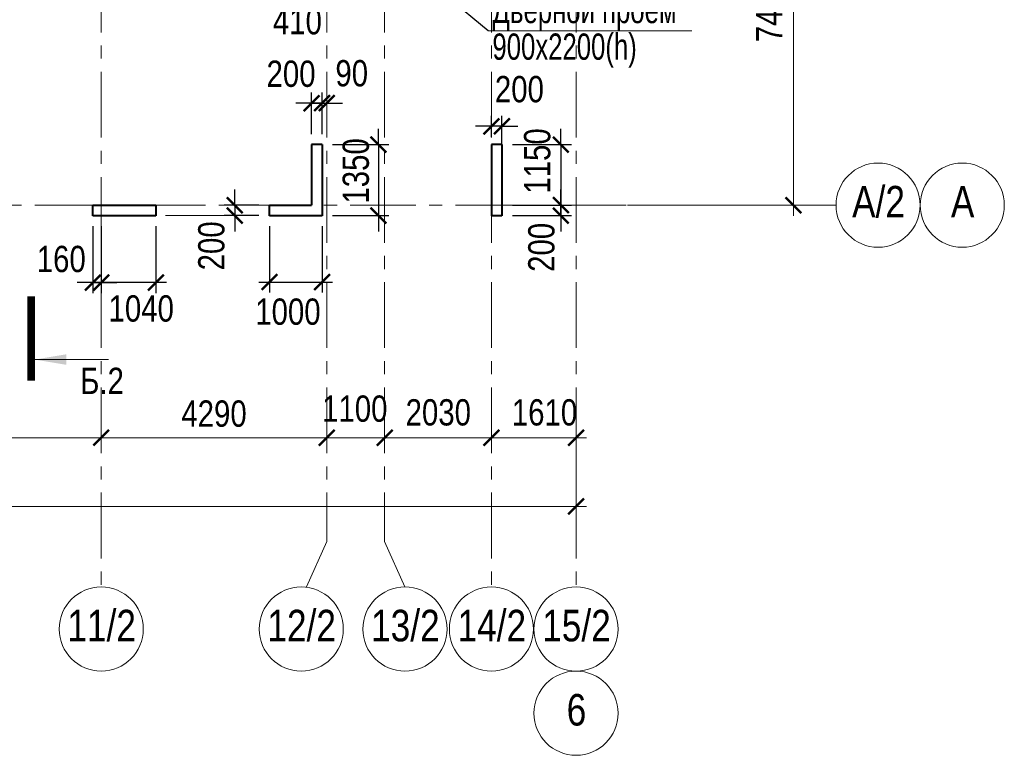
# Model space of a CAD drawing. Extents: x -8631841 to -8525813, y 4017860 to 4564755.
# Tile 21 of 112: x -8567702 to -8548978, y 4120331 to 4134314. Entities that reach past the tile are written whole.
import ezdxf
from ezdxf.enums import TextEntityAlignment as Align

# ---------------------------------------------------------------- set-up
doc = ezdxf.new("R2010")
doc.units = 0
doc.header["$LTSCALE"] = 1000
doc.header["$MEASUREMENT"] = 0
doc.linetypes.add('CENTER', pattern=[2, 1.25, -0.25, 0.25, -0.25])
doc.linetypes.add('Штрихпунктирная', pattern=[6.702778, 3.527778, -1.763889, 0, -1.411111])
for name, color, linetype, lineweight in [('-2._План подземной парковки -2 этаж_1_АР-Чертеж-Оси_Осевые размеры.АР_Ном._пера__120', 7, 'Continuous', 0), ('CК-400-Т(двери)', 7, 'Continuous', 20), ('СК-040-С(тены)', 12, 'Continuous', 40), ('СК-100-О(си)', 7, 'CENTER', 15), ('СК-100-О(си)_имя', 7, 'CENTER', 15), ('СК-110-О-РАЗМЕРЫ', 7, 'Continuous', 15), ('СК-300-Р(азмеры)', 7, 'Continuous', 20), ('СК-343-Р-КОЛОННЫ', 7, 'Continuous', 13), ('СК-400-Т(екст)', 7, 'Continuous', 20), ('СК-500-С(ечения)', 5, 'Continuous', 40)]:
    doc.layers.add(name, color=color, linetype=linetype, lineweight=lineweight)
doc.styles.add('ARIAL_annotative', font='arial.ttf', dxfattribs={"width": 0.8, "height": 2.5})
doc.styles.add('RUSS', font='arial.ttf', dxfattribs={"width": 0.8})
doc.dimstyles.new('100-200', dxfattribs={"dimscale": 0, "dimtxt": 500, "dimasz": 300, "dimexe": 200, "dimexo": 200, "dimgap": 200, "dimtad": 1, "dimdec": 0, "dimzin": 0, "dimdsep": 46, "dimtxsty": 'RUSS', "dimblk": 'ARCHTICK', "dimcen": 0.096, "dimdle": 200, "dimclrd": 7, "dimclre": 7, "dimclrt": 256, "dimadec": 0, "dimazin": 0, "dimtfac": 1, "dimtdec": 0, "dimtmove": 2, "dimatfit": 3, "dimldrblk": 'OBLIQUE', "dimfxl": 1, "dimtolj": 1, "dimtzin": 0, "dimarcsym": 0})

# ---------------------------------------------------------------- blocks, each defined once
blk = doc.blocks.new('_ArchTick')
at = {"color": 0, "linetype": 'ByBlock', "const_width": 0.15}
blk.add_lwpolyline([(-0.5, -0.5), (0.5, 0.5)], dxfattribs=at)
blk = doc.blocks.new('*D144')
at = {"layer": 'Defpoints', "color": 0, "transparency": 16777216}
for p in [(-12010, -3370), (-7420, -3370), (-12010, -4421)]:
    blk.add_point(p, dxfattribs=at)
at = {"layer": 'СК-110-О-РАЗМЕРЫ', "color": 7, "lineweight": -2, "transparency": 16777216}
for p, q in [((-12010, -3570), (-12010, -4621)), ((-7420, -3570), (-7420, -4621)), ((-7220, -4421), (-12210, -4421))]:
    blk.add_line(p, q, dxfattribs=at)
at = {"layer": 'СК-110-О-РАЗМЕРЫ', "color": 7, "lineweight": -2, "transparency": 16777216, "xscale": 300, "yscale": 300, "zscale": 300, "rotation": 180}
blk.add_blockref('_ArchTick', (-12010, -4421), dxfattribs=at)
at = {"layer": 'СК-110-О-РАЗМЕРЫ', "color": 7, "lineweight": -2, "transparency": 16777216, "xscale": 300, "yscale": 300, "zscale": 300}
blk.add_blockref('_ArchTick', (-7420, -4421), dxfattribs=at)
at = {"layer": 'СК-110-О-РАЗМЕРЫ', "transparency": 16777216, "insert": (-9715, -3965), "char_height": 500, "attachment_point": 5, "style": 'RUSS'}
blk.add_mtext('\\A1;4590', dxfattribs=at)
blk = doc.blocks.new('_Oblique')
at = {"color": 0, "linetype": 'ByBlock', "lineweight": -2}
blk.add_line((-0.5, -0.5), (0.5, 0.5), dxfattribs=at)
blk = doc.blocks.new('*D145')
at = {"layer": 'Defpoints', "color": 0, "transparency": 16777216}
for p in [(-7420, -3370), (-3130, -3370), (-3130, -4421)]:
    blk.add_point(p, dxfattribs=at)
at = {"layer": 'СК-110-О-РАЗМЕРЫ', "color": 7, "lineweight": -2, "transparency": 16777216}
for p, q in [((-7420, -3570), (-7420, -4621)), ((-3130, -3570), (-3130, -4621)), ((-7620, -4421), (-2930, -4421))]:
    blk.add_line(p, q, dxfattribs=at)
at = {"layer": 'СК-110-О-РАЗМЕРЫ', "color": 7, "lineweight": -2, "transparency": 16777216, "xscale": 300, "yscale": 300, "zscale": 300, "rotation": 180}
blk.add_blockref('_ArchTick', (-7420, -4421), dxfattribs=at)
at = {"layer": 'СК-110-О-РАЗМЕРЫ', "color": 7, "lineweight": -2, "transparency": 16777216, "xscale": 300, "yscale": 300, "zscale": 300}
blk.add_blockref('_ArchTick', (-3130, -4421), dxfattribs=at)
at = {"layer": 'СК-110-О-РАЗМЕРЫ', "transparency": 16777216, "insert": (-5275, -3965), "char_height": 500, "attachment_point": 5, "style": 'RUSS'}
blk.add_mtext('\\A1;4290', dxfattribs=at)
blk = doc.blocks.new('*D146')
at = {"layer": 'Defpoints', "color": 0, "transparency": 16777216}
for p in [(-3130, -4421), (-2030, -4421), (-2030, -4421)]:
    blk.add_point(p, dxfattribs=at)
at = {"layer": 'СК-300-Р(азмеры)', "color": 7, "lineweight": -2, "transparency": 16777216}
blk.add_line((-3330, -4421), (-1830, -4421), dxfattribs=at)
at = {"layer": 'СК-300-Р(азмеры)', "color": 7, "lineweight": -2, "transparency": 16777216, "xscale": 300, "yscale": 300, "zscale": 300, "rotation": 180}
blk.add_blockref('_ArchTick', (-3130, -4421), dxfattribs=at)
at = {"layer": 'СК-300-Р(азмеры)', "color": 7, "lineweight": -2, "transparency": 16777216, "xscale": 300, "yscale": 300, "zscale": 300}
blk.add_blockref('_ArchTick', (-2030, -4421), dxfattribs=at)
at = {"layer": 'СК-300-Р(азмеры)', "transparency": 16777216, "insert": (-2598, -3871), "char_height": 500, "attachment_point": 5, "style": 'RUSS'}
blk.add_mtext('\\A1;1100', dxfattribs=at)
blk = doc.blocks.new('*D147')
at = {"layer": 'Defpoints', "color": 0, "transparency": 16777216}
for p in [(-2030, -4421), (-2030, -4421), (0, -4421)]:
    blk.add_point(p, dxfattribs=at)
at = {"layer": 'СК-300-Р(азмеры)', "color": 7, "lineweight": -2, "transparency": 16777216}
blk.add_line((200, -4421), (-2230, -4421), dxfattribs=at)
at = {"layer": 'СК-300-Р(азмеры)', "color": 7, "lineweight": -2, "transparency": 16777216, "xscale": 300, "yscale": 300, "zscale": 300, "rotation": 180}
blk.add_blockref('_ArchTick', (-2030, -4421), dxfattribs=at)
at = {"layer": 'СК-300-Р(азмеры)', "color": 7, "lineweight": -2, "transparency": 16777216, "xscale": 300, "yscale": 300, "zscale": 300}
blk.add_blockref('_ArchTick', (0, -4421), dxfattribs=at)
at = {"layer": 'СК-300-Р(азмеры)', "transparency": 16777216, "insert": (-1010, -3942), "char_height": 500, "attachment_point": 5, "style": 'RUSS'}
blk.add_mtext('\\A1;2030', dxfattribs=at)
blk = doc.blocks.new('*D148')
at = {"layer": 'Defpoints', "color": 0, "transparency": 16777216}
for p in [(0, -4421), (1610, -4421), (1610, -4421)]:
    blk.add_point(p, dxfattribs=at)
at = {"layer": 'СК-300-Р(азмеры)', "color": 7, "lineweight": -2, "transparency": 16777216}
blk.add_line((-200, -4421), (1810, -4421), dxfattribs=at)
at = {"layer": 'СК-300-Р(азмеры)', "color": 7, "lineweight": -2, "transparency": 16777216, "xscale": 300, "yscale": 300, "zscale": 300, "rotation": 180}
blk.add_blockref('_ArchTick', (0, -4421), dxfattribs=at)
at = {"layer": 'СК-300-Р(азмеры)', "color": 7, "lineweight": -2, "transparency": 16777216, "xscale": 300, "yscale": 300, "zscale": 300}
blk.add_blockref('_ArchTick', (1610, -4421), dxfattribs=at)
at = {"layer": 'СК-300-Р(азмеры)', "transparency": 16777216, "insert": (1010, -3942), "char_height": 500, "attachment_point": 5, "style": 'RUSS'}
blk.add_mtext('\\A1;1610', dxfattribs=at)
blk = doc.blocks.new('*D149')
at = {"layer": 'Defpoints', "color": 0, "transparency": 16777216}
for p in [(2391, 7435), (5744, 7435), (2391, 0)]:
    blk.add_point(p, dxfattribs=at)
at = {"layer": 'СК-300-Р(азмеры)', "color": 7, "lineweight": -2, "transparency": 16777216}
for p, q in [((5744, -200), (5744, 7635)), ((2591, 7435), (5944, 7435)), ((2591, 0), (5944, 0))]:
    blk.add_line(p, q, dxfattribs=at)
at = {"layer": 'СК-300-Р(азмеры)', "color": 7, "lineweight": -2, "transparency": 16777216, "xscale": 300, "yscale": 300, "zscale": 300}
for p, rotation in [((5744, 7435), 90), ((5744, 0), 270)]:
    blk.add_blockref('_ArchTick', p, dxfattribs=dict(at, rotation=rotation))
at = {"layer": 'СК-300-Р(азмеры)', "transparency": 16777216, "insert": (5288, 3718), "char_height": 500, "attachment_point": 5, "rotation": 90, "style": 'RUSS'}
blk.add_mtext('\\A1;7435', dxfattribs=at)
blk = doc.blocks.new('*D152')
at = {"layer": 'Defpoints', "color": 0, "transparency": 16777216}
for p in [(-21750, -3521), (1610, -3521), (-21750, -5726)]:
    blk.add_point(p, dxfattribs=at)
at = {"layer": 'СК-110-О-РАЗМЕРЫ', "color": 7, "lineweight": -2, "transparency": 16777216}
for p, q in [((-21750, -3721), (-21750, -5926)), ((1610, -3721), (1610, -5926)), ((1810, -5726), (-21950, -5726))]:
    blk.add_line(p, q, dxfattribs=at)
at = {"layer": 'СК-110-О-РАЗМЕРЫ', "color": 7, "lineweight": -2, "transparency": 16777216, "xscale": 300, "yscale": 300, "zscale": 300, "rotation": 180}
blk.add_blockref('_ArchTick', (-21750, -5726), dxfattribs=at)
at = {"layer": 'СК-110-О-РАЗМЕРЫ', "color": 7, "lineweight": -2, "transparency": 16777216, "xscale": 300, "yscale": 300, "zscale": 300}
blk.add_blockref('_ArchTick', (1610, -5726), dxfattribs=at)
at = {"layer": 'СК-110-О-РАЗМЕРЫ', "transparency": 16777216, "insert": (-10070, -5271), "char_height": 500, "attachment_point": 5, "style": 'RUSS'}
blk.add_mtext('\\A1;23360', dxfattribs=at)
blk = doc.blocks.new('*D1033')
at = {"layer": 'Defpoints', "color": 0, "transparency": 16777216}
for p in [(-8562952, 4130789), (-8563612, 4130589), (-8562952, 4130589)]:
    blk.add_point(p, dxfattribs=at)
at = {"layer": 'СК-110-О-РАЗМЕРЫ', "color": 7, "lineweight": -2, "transparency": 16777216}
for p, q in [((-8563612, 4130789), (-8563612, 4131089)), ((-8563152, 4130789), (-8563812, 4130789)), ((-8563612, 4130789), (-8563612, 4130589)), ((-8563152, 4130589), (-8563812, 4130589)), ((-8563612, 4130589), (-8563612, 4130289))]:
    blk.add_line(p, q, dxfattribs=at)
at = {"layer": 'СК-110-О-РАЗМЕРЫ', "color": 7, "lineweight": -2, "transparency": 16777216, "xscale": 300, "yscale": 300, "zscale": 300}
for p, rotation in [((-8563612, 4130789), 270), ((-8563612, 4130589), 90)]:
    blk.add_blockref('_ArchTick', p, dxfattribs=dict(at, rotation=rotation))
at = {"layer": 'СК-110-О-РАЗМЕРЫ', "transparency": 16777216, "insert": (-8564055, 4130015), "char_height": 500, "attachment_point": 5, "rotation": 90, "style": 'RUSS'}
blk.add_mtext('\\A1;200', dxfattribs=at)
blk = doc.blocks.new('*D913')
at = {"layer": 'Defpoints', "color": 0, "transparency": 16777216}
for p in [(-8558532, 4131939), (-8558532, 4130788), (-8557410, 4130788)]:
    blk.add_point(p, dxfattribs=at)
at = {"layer": 'СК-343-Р-КОЛОННЫ', "color": 7, "lineweight": -2, "transparency": 16777216}
for p, q in [((-8557410, 4131939), (-8557410, 4132239)), ((-8558332, 4131939), (-8557210, 4131939)), ((-8557410, 4131939), (-8557410, 4130788)), ((-8558332, 4130788), (-8557210, 4130788)), ((-8557410, 4130788), (-8557410, 4130488))]:
    blk.add_line(p, q, dxfattribs=at)
at = {"layer": 'СК-343-Р-КОЛОННЫ', "color": 7, "lineweight": -2, "transparency": 16777216, "xscale": 300, "yscale": 300, "zscale": 300}
for p, rotation in [((-8557410, 4131939), 270), ((-8557410, 4130788), 90)]:
    blk.add_blockref('_ArchTick', p, dxfattribs=dict(at, rotation=rotation))
at = {"layer": 'СК-343-Р-КОЛОННЫ', "transparency": 16777216, "insert": (-8557858, 4131628), "char_height": 500, "attachment_point": 5, "rotation": 90, "style": 'RUSS'}
blk.add_mtext('\\A1;1150', dxfattribs=at)
blk = doc.blocks.new('*D914')
at = {"layer": 'Defpoints', "color": 0, "transparency": 16777216}
for p in [(-8558532, 4130788), (-8557410, 4130788), (-8558532, 4130589)]:
    blk.add_point(p, dxfattribs=at)
at = {"layer": 'СК-343-Р-КОЛОННЫ', "color": 7, "lineweight": -2, "transparency": 16777216}
for p, q in [((-8557410, 4130788), (-8557410, 4131088)), ((-8558332, 4130788), (-8557210, 4130788)), ((-8557410, 4130589), (-8557410, 4130788)), ((-8558332, 4130589), (-8557210, 4130589)), ((-8557410, 4130589), (-8557410, 4130289))]:
    blk.add_line(p, q, dxfattribs=at)
at = {"layer": 'СК-343-Р-КОЛОННЫ', "color": 7, "lineweight": -2, "transparency": 16777216, "xscale": 300, "yscale": 300, "zscale": 300}
for p, rotation in [((-8557410, 4130788), 270), ((-8557410, 4130589), 90)]:
    blk.add_blockref('_ArchTick', p, dxfattribs=dict(at, rotation=rotation))
at = {"layer": 'СК-343-Р-КОЛОННЫ', "transparency": 16777216, "insert": (-8557779, 4129986), "char_height": 500, "attachment_point": 5, "rotation": 90, "style": 'RUSS'}
blk.add_mtext('\\A1;200', dxfattribs=at)
blk = doc.blocks.new('*D915')
at = {"layer": 'Defpoints', "color": 0, "transparency": 16777216}
for p in [(-8558732, 4132287), (-8558732, 4131881), (-8558532, 4131189)]:
    blk.add_point(p, dxfattribs=at)
at = {"layer": 'СК-343-Р-КОЛОННЫ', "color": 7, "lineweight": -2, "transparency": 16777216}
for p, q in [((-8558732, 4132081), (-8558732, 4132487)), ((-8558532, 4131389), (-8558532, 4132487)), ((-8558732, 4132287), (-8559032, 4132287)), ((-8558532, 4132287), (-8558732, 4132287)), ((-8558532, 4132287), (-8558232, 4132287))]:
    blk.add_line(p, q, dxfattribs=at)
at = {"layer": 'СК-343-Р-КОЛОННЫ', "color": 7, "lineweight": -2, "transparency": 16777216, "xscale": 300, "yscale": 300, "zscale": 300}
blk.add_blockref('_ArchTick', (-8558732, 4132287), dxfattribs=at)
at = {"layer": 'СК-343-Р-КОЛОННЫ', "color": 7, "lineweight": -2, "transparency": 16777216, "xscale": 300, "yscale": 300, "zscale": 300, "rotation": 180}
blk.add_blockref('_ArchTick', (-8558532, 4132287), dxfattribs=at)
at = {"layer": 'СК-343-Р-КОЛОННЫ', "transparency": 16777216, "insert": (-8558199, 4132990), "char_height": 500, "attachment_point": 5, "style": 'RUSS'}
blk.add_mtext('\\A1;200', dxfattribs=at)
blk = doc.blocks.new('*D916')
at = {"layer": 'Defpoints', "color": 0, "transparency": 16777216}
for p in [(-8566312, 4130589), (-8566152, 4130589), (-8566152, 4129316)]:
    blk.add_point(p, dxfattribs=at)
at = {"layer": 'СК-343-Р-КОЛОННЫ', "color": 7, "lineweight": -2, "transparency": 16777216}
for p, q in [((-8566312, 4130389), (-8566312, 4129116)), ((-8566152, 4130389), (-8566152, 4129116)), ((-8566312, 4129316), (-8566612, 4129316)), ((-8566312, 4129316), (-8566152, 4129316)), ((-8566152, 4129316), (-8565852, 4129316))]:
    blk.add_line(p, q, dxfattribs=at)
at = {"layer": 'СК-343-Р-КОЛОННЫ', "color": 7, "lineweight": -2, "transparency": 16777216, "xscale": 300, "yscale": 300, "zscale": 300}
blk.add_blockref('_ArchTick', (-8566312, 4129316), dxfattribs=at)
at = {"layer": 'СК-343-Р-КОЛОННЫ', "color": 7, "lineweight": -2, "transparency": 16777216, "xscale": 300, "yscale": 300, "zscale": 300, "rotation": 180}
blk.add_blockref('_ArchTick', (-8566152, 4129316), dxfattribs=at)
at = {"layer": 'СК-343-Р-КОЛОННЫ', "transparency": 16777216, "insert": (-8566912, 4129762), "char_height": 500, "attachment_point": 5, "style": 'RUSS'}
blk.add_mtext('\\A1;160', dxfattribs=at)
blk = doc.blocks.new('*D958')
at = {"layer": 'Defpoints', "color": 0, "transparency": 16777216}
for p in [(-8562952, 4130589), (-8561952, 4130589), (-8561952, 4129327)]:
    blk.add_point(p, dxfattribs=at)
at = {"layer": 'СК-343-Р-КОЛОННЫ', "color": 7, "lineweight": -2, "transparency": 16777216}
for p, q in [((-8562952, 4130389), (-8562952, 4129127)), ((-8561952, 4130389), (-8561952, 4129127)), ((-8563152, 4129327), (-8561752, 4129327))]:
    blk.add_line(p, q, dxfattribs=at)
at = {"layer": 'СК-343-Р-КОЛОННЫ', "color": 7, "lineweight": -2, "transparency": 16777216, "xscale": 300, "yscale": 300, "zscale": 300, "rotation": 180}
blk.add_blockref('_ArchTick', (-8562952, 4129327), dxfattribs=at)
at = {"layer": 'СК-343-Р-КОЛОННЫ', "color": 7, "lineweight": -2, "transparency": 16777216, "xscale": 300, "yscale": 300, "zscale": 300}
blk.add_blockref('_ArchTick', (-8561952, 4129327), dxfattribs=at)
at = {"layer": 'СК-343-Р-КОЛОННЫ', "transparency": 16777216, "insert": (-8562601, 4128761), "char_height": 500, "attachment_point": 5, "style": 'RUSS'}
blk.add_mtext('\\A1;1000', dxfattribs=at)
blk = doc.blocks.new('*D979')
at = {"layer": 'Defpoints', "color": 0, "transparency": 16777216}
for p in [(-8562272, 4136079), (-8561862, 4135104), (-8561862, 4134789)]:
    blk.add_point(p, dxfattribs=at)
at = {"layer": 'СК-343-Р-КОЛОННЫ', "color": 7, "lineweight": -2, "transparency": 16777216}
for p, q in [((-8562272, 4135879), (-8562272, 4134589)), ((-8561862, 4134904), (-8561862, 4134589)), ((-8562472, 4134789), (-8561662, 4134789))]:
    blk.add_line(p, q, dxfattribs=at)
at = {"layer": 'СК-343-Р-КОЛОННЫ', "color": 7, "lineweight": -2, "transparency": 16777216, "xscale": 300, "yscale": 300, "zscale": 300, "rotation": 180}
blk.add_blockref('_ArchTick', (-8562272, 4134789), dxfattribs=at)
at = {"layer": 'СК-343-Р-КОЛОННЫ', "color": 7, "lineweight": -2, "transparency": 16777216, "xscale": 300, "yscale": 300, "zscale": 300}
blk.add_blockref('_ArchTick', (-8561862, 4134789), dxfattribs=at)
at = {"layer": 'СК-343-Р-КОЛОННЫ', "transparency": 16777216, "insert": (-8562421, 4134282), "char_height": 500, "attachment_point": 5, "style": 'RUSS'}
blk.add_mtext('\\A1;410', dxfattribs=at)
blk = doc.blocks.new('*D881')
at = {"layer": 'Defpoints', "color": 0, "transparency": 16777216}
for p in [(-8561952, 4132727), (-8562152, 4131939), (-8561952, 4131939)]:
    blk.add_point(p, dxfattribs=at)
at = {"layer": 'СК-343-Р-КОЛОННЫ', "color": 7, "lineweight": -2, "transparency": 16777216}
for p, q in [((-8562152, 4132139), (-8562152, 4132927)), ((-8561952, 4132139), (-8561952, 4132927)), ((-8562152, 4132727), (-8562452, 4132727)), ((-8562152, 4132727), (-8561952, 4132727)), ((-8561952, 4132727), (-8561652, 4132727))]:
    blk.add_line(p, q, dxfattribs=at)
at = {"layer": 'СК-343-Р-КОЛОННЫ', "color": 7, "lineweight": -2, "transparency": 16777216, "xscale": 300, "yscale": 300, "zscale": 300}
blk.add_blockref('_ArchTick', (-8562152, 4132727), dxfattribs=at)
at = {"layer": 'СК-343-Р-КОЛОННЫ', "color": 7, "lineweight": -2, "transparency": 16777216, "xscale": 300, "yscale": 300, "zscale": 300, "rotation": 180}
blk.add_blockref('_ArchTick', (-8561952, 4132727), dxfattribs=at)
at = {"layer": 'СК-343-Р-КОЛОННЫ', "transparency": 16777216, "insert": (-8562542, 4133283), "char_height": 500, "attachment_point": 5, "style": 'RUSS'}
blk.add_mtext('\\A1;200', dxfattribs=at)
blk = doc.blocks.new('*D882')
at = {"layer": 'Defpoints', "color": 0, "transparency": 16777216}
for p in [(-8561862, 4132727), (-8561862, 4132727), (-8561952, 4131939)]:
    blk.add_point(p, dxfattribs=at)
at = {"layer": 'СК-343-Р-КОЛОННЫ', "color": 7, "lineweight": -2, "transparency": 16777216}
for p, q in [((-8561952, 4132139), (-8561952, 4132927)), ((-8561952, 4132727), (-8562252, 4132727)), ((-8561952, 4132727), (-8561862, 4132727)), ((-8561862, 4132727), (-8561562, 4132727))]:
    blk.add_line(p, q, dxfattribs=at)
at = {"layer": 'СК-343-Р-КОЛОННЫ', "color": 7, "lineweight": -2, "transparency": 16777216, "xscale": 300, "yscale": 300, "zscale": 300}
blk.add_blockref('_ArchTick', (-8561952, 4132727), dxfattribs=at)
at = {"layer": 'СК-343-Р-КОЛОННЫ', "color": 7, "lineweight": -2, "transparency": 16777216, "xscale": 300, "yscale": 300, "zscale": 300, "rotation": 180}
blk.add_blockref('_ArchTick', (-8561862, 4132727), dxfattribs=at)
at = {"layer": 'СК-343-Р-КОЛОННЫ', "transparency": 16777216, "insert": (-8561388, 4133293), "char_height": 500, "attachment_point": 5, "style": 'RUSS'}
blk.add_mtext('\\A1;90', dxfattribs=at)
blk = doc.blocks.new('*D884')
at = {"layer": 'Defpoints', "color": 0, "transparency": 16777216}
for p in [(-8561952, 4131939), (-8561952, 4130589), (-8560882, 4130589)]:
    blk.add_point(p, dxfattribs=at)
at = {"layer": 'СК-343-Р-КОЛОННЫ', "color": 7, "lineweight": -2, "transparency": 16777216}
for p, q in [((-8560882, 4131939), (-8560882, 4132239)), ((-8561752, 4131939), (-8560682, 4131939)), ((-8560882, 4131939), (-8560882, 4130589)), ((-8561752, 4130589), (-8560682, 4130589)), ((-8560882, 4130589), (-8560882, 4130289))]:
    blk.add_line(p, q, dxfattribs=at)
at = {"layer": 'СК-343-Р-КОЛОННЫ', "color": 7, "lineweight": -2, "transparency": 16777216, "xscale": 300, "yscale": 300, "zscale": 300}
for p, rotation in [((-8560882, 4131939), 270), ((-8560882, 4130589), 90)]:
    blk.add_blockref('_ArchTick', p, dxfattribs=dict(at, rotation=rotation))
at = {"layer": 'СК-343-Р-КОЛОННЫ', "transparency": 16777216, "insert": (-8561308, 4131439), "char_height": 500, "attachment_point": 5, "rotation": 90, "style": 'RUSS'}
blk.add_mtext('\\A1;1350', dxfattribs=at)
blk = doc.blocks.new('20')
at = {"layer": 'СК-040-С(тены)'}
for p, q in [((40700, 1150), (40500, 1150)), ((40500, 1150), (40500, 0)), ((40700, 1150), (40700, -200)), ((43920, 1150), (43920, -200)), ((44120, 1150), (43920, 1150)), ((44120, 1150), (44120, -200)), ((36340, 0), (37540, 0)), ((36340, -200), (36340, 0)), ((37540, 0), (37540, -200)), ((39700, -200), (39700, 0)), ((39700, 0), (40500, 0)), ((37540, -200), (36340, -200)), ((40700, -200), (39700, -200)), ((44120, -200), (43920, -200))]:
    blk.add_line(p, q, dxfattribs=at)
blk = doc.blocks.new('*D1184')
at = {"layer": 'Defpoints', "color": 0, "transparency": 16777216}
for p in [(-8565112, 4130589), (-8566152, 4129810), (-8566152, 4129316)]:
    blk.add_point(p, dxfattribs=at)
at = {"layer": 'СК-343-Р-КОЛОННЫ', "color": 7, "lineweight": -2, "transparency": 16777216}
for p, q in [((-8565112, 4130389), (-8565112, 4129116)), ((-8566152, 4129610), (-8566152, 4129116)), ((-8564912, 4129316), (-8566352, 4129316))]:
    blk.add_line(p, q, dxfattribs=at)
at = {"layer": 'СК-343-Р-КОЛОННЫ', "color": 7, "lineweight": -2, "transparency": 16777216, "xscale": 300, "yscale": 300, "zscale": 300, "rotation": 180}
blk.add_blockref('_ArchTick', (-8566152, 4129316), dxfattribs=at)
at = {"layer": 'СК-343-Р-КОЛОННЫ', "color": 7, "lineweight": -2, "transparency": 16777216, "xscale": 300, "yscale": 300, "zscale": 300}
blk.add_blockref('_ArchTick', (-8565112, 4129316), dxfattribs=at)
at = {"layer": 'СК-343-Р-КОЛОННЫ', "transparency": 16777216, "insert": (-8565391, 4128821), "char_height": 500, "attachment_point": 5, "style": 'RUSS'}
blk.add_mtext('\\A1;1040', dxfattribs=at)
blk = doc.blocks.new('Сечение')
at = {"layer": 'СК-500-С(ечения)', "linetype": 'Continuous', "lineweight": 15, "ltscale": 100}
blk.add_line((-200, -35), (-200, -735), dxfattribs=at)
at = {"layer": 'СК-500-С(ечения)', "linetype": 'Continuous', "ltscale": 100, "const_width": 70}
blk.add_lwpolyline([(-400, 0), (400, 0)], dxfattribs=at)
at = {"layer": 'СК-500-С(ечения)', "linetype": 'Continuous', "ltscale": 100}
blk.add_solid([(-200, -35), (-250.3, -335.5), (-149.7, -335.5)], dxfattribs=at)
blk = doc.blocks.new('*U1229')
at = {"layer": 'СК-400-Т(екст)', "ltscale": 100, "xscale": -0.01, "yscale": 0.01, "zscale": 0.01, "rotation": 89.99999999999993}
blk.add_blockref('Сечение', (0, -4), dxfattribs=at)
at = {"layer": 'СК-500-С(ечения)', "color": 0, "ltscale": 100, "style": 'ARIAL_annotative', "width": 0.8}
blk.add_attdef('НОМЕР_СЕЧЕНИЯ_1_1(НОМЕР_ЛИСТА)', text='', height=2.5, rotation=180, dxfattribs=at).set_placement((6.74, -1.226), align=Align.RIGHT)
blk.add_attdef('НОМЕР_СЕЧЕНИЯ_2_1(НОМЕР_ЛИСТА)', text='', height=2.5, rotation=180, dxfattribs=at).set_placement((6.74, -122.203), align=Align.BOTTOM_LEFT)
blk = doc.blocks.new('оси')
at = {"layer": '-2._План подземной парковки -2 этаж_1_АР-Чертеж-Оси_Осевые размеры.АР_Ном._пера__120', "color": 7, "linetype": 'Штрихпунктирная', "lineweight": 0}
blk.add_line((4937.3, 0), (5937.3, 0), dxfattribs=at)
at = {"layer": 'СК-100-О(си)'}
for p, q in [((-7420, 18534.9), (-7420, -7257.5)), ((-3130, 18534.9), (-3130, -6395.3)), ((-2030, 18534.9), (-2030, -6395.3)), ((0, 18534.9), (0, -7257.5)), ((1610, 18534.9), (1610, -7257.5)), ((-46685.3, 0), (6554.2, 0))]:
    blk.add_line(p, q, dxfattribs=at)
at = {"layer": 'СК-100-О(си)', "ltscale": 1000}
for p, q in [((-3516.3, -7257.5), (-3130, -6395.3)), ((-1643.7, -7257.5), (-2030, -6395.3))]:
    blk.add_line(p, q, dxfattribs=at)
at = {"layer": 'СК-100-О(си)', "linetype": 'Continuous'}
for centre in [(7354.2, 0), (8954.2, 0), (-7420, -8057.5), (-3616.3, -8057.5), (-1643.7, -8057.5), (0, -8057.5), (1610, -8057.5), (1610, -9657.5)]:
    blk.add_circle(centre, 800, dxfattribs=at)
at = {"layer": 'СК-100-О(си)_имя', "style": 'RUSS', "width": 0.8}
for s, p in [('А/2', (7362.1, 65.7)), ('А', (8962.1, 65.7)), ('11/2', (-7412.2, -7991.8)), ('12/2', (-3608.5, -7991.8)), ('13/2', (-1635.9, -7991.8)), ('14/2', (7.8, -7991.8)), ('15/2', (1617.8, -7991.8)), ('6', (1617.8, -9591.8))]:
    blk.add_text(s, height=600, dxfattribs=at).set_placement(p, align=Align.MIDDLE_CENTER)
at = {"layer": 'СК-110-О-РАЗМЕРЫ'}
for base, p1, p2, picture, middle in [((-12010, -4420.6), (-7420, -3369.7), (-12010, -3369.7), '*D144', (-9715, -3965.3)), ((-21750, -5726.1), (1610, -3520.6), (-21750, -3520.6), '*D152', (-10070, -5270.7))]:
    dim = blk.add_linear_dim(base=base, p1=p1, p2=p2, angle=180, dimstyle='100-200', override={"dimscale": 1}, dxfattribs=at)
    dim.commit()
    dim.dimension.update_dxf_attribs({"geometry": picture, "text_midpoint": middle})
dim = blk.add_linear_dim(base=(-3130, -4420.6), p1=(-7420, -3369.7), p2=(-3130, -3369.7), dimstyle='100-200', override={"dimscale": 1}, dxfattribs=at)
dim.commit()
dim.dimension.update_dxf_attribs({"geometry": '*D145', "text_midpoint": (-5275, -3965.3)})
at = {"layer": 'СК-300-Р(азмеры)'}
dim = blk.add_linear_dim(base=(5743.5, 7435), p1=(2391.1, 0), p2=(2391.1, 7435), angle=90, dimstyle='100-200', override={"dimscale": 1}, dxfattribs=at)
dim.commit()
dim.dimension.update_dxf_attribs({"geometry": '*D149', "text_midpoint": (5288.1, 3717.5)})
for base, p1, p2, picture, middle in [((-2030, -4420.6), (-3130, -4420.6), (-2030, -4420.6), '*D146', (-2598.4, -3871.4)), ((1610, -4420.6), (0, -4420.6), (1610, -4420.6), '*D148', (1010.3, -3941.9))]:
    dim = blk.add_linear_dim(base=base, p1=p1, p2=p2, dimstyle='100-200', override={"dimscale": 1}, dxfattribs=at)
    dim.commit()
    dim.dimension.update_dxf_attribs({"geometry": picture, "text_midpoint": middle, "dimtype": 160})
dim = blk.add_linear_dim(base=(-2030, -4420.6), p1=(0, -4420.6), p2=(-2030, -4420.6), angle=180, dimstyle='100-200', override={"dimscale": 1}, dxfattribs=at)
dim.commit()
dim.dimension.update_dxf_attribs({"geometry": '*D147', "text_midpoint": (-1010.3, -3941.9), "dimtype": 160})
blk = doc.blocks.new('A$C858fb3ef')
at = {"layer": 'СК-300-Р(азмеры)'}
blk.add_blockref('оси', (0, 0), dxfattribs=at)
blk = doc.blocks.new('A$C573b34c5')
blk.add_blockref('A$C858fb3ef', (0, 0))

msp = doc.modelspace()

# ---------------------------------------------------------------- linework, layer by layer
msp.add_line((-8558795.3, 4134102.5), (-8561289, 4136175.7))
at = {"layer": 'CК-400-Т(двери)', "color": 7}
msp.add_lwpolyline([(-8558795.3, 4134102.5), (-8554921.5, 4134102.5), (-8554921.5, 4134102.5)], dxfattribs=at)
at = {"layer": 'СК-343-Р-КОЛОННЫ'}
msp.add_line((-8563812.1, 4130588.8), (-8564932.7, 4130588.8), dxfattribs=at)

# ---------------------------------------------------------------- block references
at = {"layer": 'СК-300-Р(азмеры)'}
msp.add_blockref('A$C573b34c5', (-8558731.8, 4130788.4), dxfattribs=at)
at = {"layer": 'СК-343-Р-КОЛОННЫ'}
msp.add_blockref('20', (-8602652.1, 4130788.4), dxfattribs=at)
at = {"layer": 'СК-500-С(ечения)'}
ref = msp.add_blockref('*U1229', (-8567484.4, 4127453.4), dxfattribs=dict(at, xscale=-200, yscale=200, zscale=200, rotation=180))
ref.add_attrib('НОМЕР_СЕЧЕНИЯ_1_1(НОМЕР_ЛИСТА)', 'Б.2', dxfattribs={"color": 1, "ltscale": 100, "height": 500, "style": 'ARIAL_annotative', "width": 0.8}).set_placement((-8566136.4, 4127698.6), align=Align.TOP_CENTER)

# ---------------------------------------------------------------- texts
at = {"layer": 'CК-400-Т(двери)', "color": 7, "insert": (-8558712, 4134748.3), "char_height": 500, "width": 4535.799, "attachment_point": 1, "line_spacing_factor": 0.835689, "style": 'RUSS'}
msp.add_mtext('{\\W0.7;Дверной проем\\P900х2200(h)}', dxfattribs=at)

# ---------------------------------------------------------------- dimensions: what is measured, and where the dimension line sits
at = {"layer": 'СК-110-О-РАЗМЕРЫ'}
dim = msp.add_linear_dim(base=(-8563612.1, 4130588.8), p1=(-8562951.9, 4130788.8), p2=(-8562951.9, 4130588.8), angle=90, dimstyle='100-200', override={"dimscale": 1}, dxfattribs=at)
dim.commit()
dim.dimension.update_dxf_attribs({"geometry": '*D1033', "text_midpoint": (-8564054.8, 4130015.4), "dimtype": 160})
at = {"layer": 'СК-343-Р-КОЛОННЫ'}
for base, p1, p2, picture, middle in [((-8561861.8, 4134788.7), (-8562271.9, 4136078.8), (-8561861.8, 4135104), '*D979', (-8562421.3, 4134282.4)), ((-8561951.9, 4132727), (-8562151.9, 4131938.8), (-8561951.9, 4131938.8), '*D881', (-8562542.2, 4133282.7)), ((-8561861.8, 4132727), (-8561951.9, 4131938.8), (-8561861.8, 4132727), '*D882', (-8561387.8, 4133293.3)), ((-8558731.8, 4132286.8), (-8558531.9, 4131188.8), (-8558731.8, 4131881.2), '*D915', (-8558198.6, 4132989.6)), ((-8566151.8, 4129315.8), (-8566311.9, 4130588.8), (-8566151.8, 4130588.8), '*D916', (-8566911.5, 4129761.9)), ((-8566151.8, 4129315.8), (-8565111.9, 4130588.9), (-8566151.8, 4129810.1), '*D1184', (-8565391.2, 4128821.3)), ((-8561951.9, 4129326.8), (-8562951.9, 4130588.8), (-8561951.9, 4130588.8), '*D958', (-8562601.5, 4128760.9))]:
    dim = msp.add_linear_dim(base=base, p1=p1, p2=p2, dimstyle='100-200', override={"dimscale": 1}, dxfattribs=at)
    dim.commit()
    dim.dimension.update_dxf_attribs({"geometry": picture, "text_midpoint": middle, "dimtype": 160})
for base, p1, p2, picture, middle in [((-8557410.3756, 4130788.4276), (-8558531.9374, 4131938.8859), (-8558531.9243, 4130788.4276), '*D913', (-8557858.2917, 4131628.1465)), ((-8560882.4, 4130588.8), (-8561951.9, 4131938.8), (-8561951.9, 4130588.8), '*D884', (-8561307.9, 4131439.2)), ((-8557410.4, 4130788.4), (-8558531.9, 4130588.8), (-8558531.9, 4130788.4), '*D914', (-8557779.3, 4129986))]:
    dim = msp.add_linear_dim(base=base, p1=p1, p2=p2, angle=90, dimstyle='100-200', override={"dimscale": 1}, dxfattribs=at)
    dim.commit()
    dim.dimension.update_dxf_attribs({"geometry": picture, "text_midpoint": middle, "dimtype": 160})

doc.saveas('drawing.dxf')
